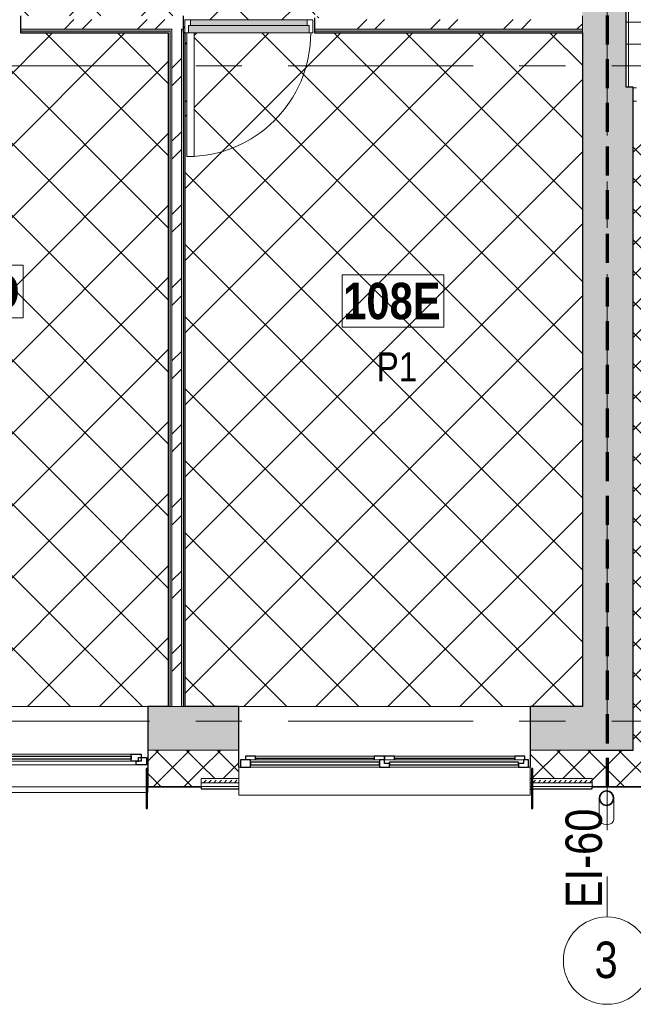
# Model space of a CAD drawing. Header units: millimetres. Extents: x -2180 to 54567, y -1945 to 22251.
# Tile 53 of 143: x 7965 to 12181, y -1945 to 4817. Entities that reach past the tile are written whole.
import ezdxf

# ---------------------------------------------------------------- set-up
doc = ezdxf.new("R2010")
doc.units = ezdxf.units.MM
doc.linetypes.add('EST_Dash_2_1_', pattern=[300, 200, -100])
doc.linetypes.add('Grid Line 1_2_', pattern=[2222.5, 1270, -317.5, 317.5, -317.5])
for name, color, linetype, lineweight, true_color in [('Color Fill-1', 7, 'Continuous', 9, 0xab8450), ('Color Fill-3', 9, 'Continuous', 9, 0x808080), ('Cut Pattern-1', 7, 'Continuous', 9, 0x787878), ('Cut Pattern-4', 9, 'Continuous', 9, 0x808080), ('Doors-3', 7, 'Continuous', 9, 0x646464), ('Room Tags-1', 7, 'Continuous', 9, 0x800000), ('SMA_Tuletõkkesektsioon', 1, 'EST_Dash_2_1_', 70, 0xff0000), ('Text Notes-1', 1, 'Continuous', 9, 0xff0000)]:
    doc.layers.add(name, color=color, linetype=linetype, lineweight=lineweight, true_color=true_color)
for name, color, linetype, lineweight in [('Common Edges', 7, 'Continuous', 9), ('Cut Pattern-3', 7, 'Continuous', 9), ('Doors', 7, 'Continuous', 9), ('Doors-2', 7, 'Continuous', 18), ('Floors', 7, 'Continuous', 9), ('Generic Models', 7, 'Continuous', 9), ('Generic Models-2', 7, 'Continuous', 25), ('Grids', 7, 'Continuous', 9), ('Grids-1', 7, 'Grid Line 1_2_', 9), ('Plan Swing', 7, 'Continuous', 9), ('Room Tags', 7, 'Continuous', 9), ('Walls', 7, 'Continuous', 9), ('Walls-1', 7, 'Continuous', 25), ('Windows', 7, 'Continuous', 9), ('Windows-1', 7, 'Continuous', 25)]:
    doc.layers.add(name, color=color, linetype=linetype, lineweight=lineweight)
doc.styles.add('Swis721 Cn BT', font='swissc.ttf', dxfattribs={"height": 250})
doc.styles.add('Swis721 Cn BT_1', font='swissc.ttf', dxfattribs={"height": 200})
doc.styles.add('Swis721 Cn BT_B', font='swisscb.ttf', dxfattribs={"height": 250})
doc.styles.add('Swis721 Cn BT_I', font='swissci.ttf', dxfattribs={"height": 250})
pattern_1 = [(45, (0, 0), (0, 35.35534), [25, -25])]
pattern_2 = [(45, (0, 0), (-251.447, 251.447), []), (45, (0, 381), (-251.447, 251.447), [])]
pattern_3 = [(45, (0, 0), (-106.066, 106.066), []), (135, (0, 0), (-106.066, -106.066), [])]
pattern_4 = [(45, (0, 0), (-247.487, 247.487), []), (135, (0, 0), (-247.487, -247.487), [])]

# ---------------------------------------------------------------- blocks, each defined once
blk = doc.blocks.new('sma_W3 - -A-01 2700x1500mm-V1-1 Korruse põrandate plaan')
at = {"layer": 'Windows'}
for p, q in [((-70, 99.5), (-1245, 99.5)), ((1235, 99.5), (70, 99.5)), ((-1350, 24.5), (-1340, 24.5)), ((-1270, 24.5), (-35, 24.5)), ((-1245, 49.5), (-70, 49.5)), ((35, 24.5), (1270, 24.5)), ((70, 49.5), (1235, 49.5)), ((1340, 24.5), (1350, 24.5)), ((-1350, -165.2), (-1350, -125.5)), ((1350, -125.5), (1350, -165.2)), ((1338, -165.2), (-1350, -165.2)), ((1350, -165.2), (1348, -165.2))]:
    blk.add_line(p, q, dxfattribs=at)
at = {"layer": 'Windows-1'}
for p, q in [((-1340, 24.5), (-1340, 74.5)), ((-1340, 74.5), (-1270, 74.5)), ((-1315, 49.5), (-1315, 99.5)), ((-1315, 99.5), (-1245, 99.5)), ((-1270, 74.5), (-1270, 24.5)), ((-1245, 99.5), (-1245, 49.5)), ((-1245, 64.5), (-1245, 84.5)), ((-1245, 84.5), (-70, 84.5)), ((-70, 49.5), (-70, 99.5)), ((-70, 99.5), (0, 99.5)), ((-70, 84.5), (-70, 64.5)), ((-35, 24.5), (-35, 74.5)), ((-35, 74.5), (0, 74.5)), ((0, 99.5), (0, 49.5)), ((0, 49.5), (0, 99.5)), ((0, 99.5), (70, 99.5)), ((0, 74.5), (0, 49.5)), ((70, 99.5), (70, 49.5)), ((70, 64.5), (70, 84.5)), ((70, 84.5), (1235, 84.5)), ((1235, 49.5), (1235, 99.5)), ((1235, 99.5), (1305, 99.5)), ((1235, 84.5), (1235, 64.5)), ((1285, 49.5), (1285, 74.5)), ((1285, 74.5), (1340, 74.5)), ((1305, 99.5), (1305, 49.5)), ((1340, 74.5), (1340, 24.5)), ((-1270, 24.5), (-1340, 24.5)), ((-1245, 49.5), (-1315, 49.5)), ((-70, 64.5), (-1245, 64.5)), ((0, 49.5), (-70, 49.5)), ((35, 24.5), (-35, 24.5)), ((70, 49.5), (0, 49.5)), ((0, 49.5), (35, 49.5)), ((35, 49.5), (35, 24.5)), ((1235, 64.5), (70, 64.5)), ((1305, 49.5), (1235, 49.5)), ((1270, 49.5), (1285, 49.5)), ((1270, 24.5), (1270, 49.5)), ((1340, 24.5), (1270, 24.5))]:
    blk.add_line(p, q, dxfattribs=at)
blk = doc.blocks.new('SMA_D01_ 1-poolne - SU-P-05- 900x2100-V5-1 Korruse põrandate plaan')
at = {"layer": 'Doors-3'}
for points in [[(-415, 58), (-415, 8), (415, 8), (415, 58), (102.5, 58)], [(-400, 8), (-400, -32), (400, -32), (400, 8), (102.5, 8)]]:
    blk.add_hatch(color=256, dxfattribs=at).paths.add_polyline_path(points, flags=0)
at = {"layer": 'Doors'}
for p, q in [((375, 58), (-415, 58)), ((-400, 8), (400, 8)), ((400, -32), (-400, -32))]:
    blk.add_line(p, q, dxfattribs=at)
at = {"layer": 'Doors-2'}
for p, q in [((425, 908), (375, 908)), ((375, 908), (375, 58)), ((425, 58), (425, 908)), ((-415, 58), (-440, 58)), ((-440, 58), (-440, -32)), ((-415, 8), (-415, 58)), ((-400, 8), (-415, 8)), ((-400, -32), (-400, 8)), ((375, 58), (425, 58)), ((415, 8), (400, 8)), ((400, 8), (400, -32)), ((415, 58), (415, 8)), ((437.5, 58), (425, 58)), ((440, -32), (440, 58)), ((-440, -32), (-400, -32)), ((400, -32), (440, -32))]:
    blk.add_line(p, q, dxfattribs=at)
at = {"layer": 'Plan Swing'}
blk.add_arc((425, 58), 850, 90, 180, dxfattribs=at)
blk = doc.blocks.new('sma_W3 - -A-06 2000x1500mm-1973712-1 Korruse põrandate plaan')
at = {"layer": 'Windows'}
for p, q in [((-70, -92), (-895, -92)), ((885, -92), (70, -92))]:
    blk.add_line(p, q, dxfattribs=at)
at = {"layer": 'Windows-1'}
for p, q in [((-965, -67), (-965, -92)), ((-895, -67), (-895, -77)), ((-895, -92), (-895, -67)), ((-70, -77), (-70, -67)), ((-70, -67), (-70, -92)), ((0, -92), (0, -67)), ((0, -67), (0, -92)), ((70, -67), (70, -77)), ((70, -92), (70, -67)), ((885, -77), (885, -67)), ((885, -67), (885, -92)), ((955, -92), (955, -67)), ((-965, -92), (-895, -92)), ((-895, -77), (-70, -77)), ((-70, -92), (0, -92)), ((0, -92), (70, -92)), ((70, -77), (885, -77)), ((885, -92), (955, -92))]:
    blk.add_line(p, q, dxfattribs=at)
blk = doc.blocks.new('1_0 W - 2x2 - -A-03-1543861-1 Korruse põrandate plaan')
at = {"layer": 'Windows'}
for p, q in [((-1000, -17), (-1000, 175)), ((1000, 175), (-1000, 175)), ((1000, 175), (1000, -17)), ((-990, -17), (-1000, -17)), ((0, -67), (-955, -67)), ((-920, -17), (-35, -17)), ((35, -17), (920, -17)), ((920, -67), (35, -67)), ((1000, -17), (990, -17))]:
    blk.add_line(p, q, dxfattribs=at)
at = {"layer": 'Windows-1'}
for p, q in [((-920, -17), (-990, -17)), ((-990, -17), (-990, -67)), ((-990, -67), (-955, -67)), ((-955, -67), (-955, -42)), ((-955, -42), (-920, -42)), ((-920, -42), (-920, -17)), ((-35, -32), (-920, -32)), ((-920, -32), (-920, -52)), ((-920, -52), (-35, -52)), ((35, -17), (-35, -17)), ((-35, -17), (-35, -42)), ((-35, -52), (-35, -32)), ((-35, -42), (0, -42)), ((0, -42), (0, -67)), ((0, -67), (35, -67)), ((35, -67), (35, -17)), ((920, -32), (35, -32)), ((35, -32), (35, -52)), ((35, -52), (920, -52)), ((990, -17), (920, -17)), ((920, -17), (920, -67)), ((920, -52), (920, -32)), ((920, -67), (990, -67)), ((990, -67), (990, -17))]:
    blk.add_line(p, q, dxfattribs=at)
blk = doc.blocks.new('Generic Models 1 - Generic Models 49-1027792-1 Korruse põrandate plaan')
at = {"layer": 'Generic Models'}
for p, q in [((11946.6, -529.4), (11946.6, -675.5)), ((12046.6, -675.5), (12046.6, -529.4))]:
    blk.add_line(p, q, dxfattribs=at)
for start_param, end_param in [(3.141593, 4.712389), (4.712389, 6.283185)]:
    blk.add_ellipse((11996.6, -675.5), major_axis=(50, 0), ratio=0.707107, start_param=start_param, end_param=end_param, dxfattribs=at)
for points, knots in [([(11947.6, -519.9), (11947.4, -520.9), (11946.9, -524), (11946.5, -529.4), (11946.9, -534.8), (11947.4, -538), (11947.6, -539)], [0.4386826, 0.4386826, 0.4386826, 0.4386826, 0.4583333, 0.5, 0.5416667, 0.5613174, 0.5613174, 0.5613174, 0.5613174]), ([(11956.3, -499.9), (11955.3, -501.3), (11953.1, -504.7), (11950.3, -510.2), (11948.8, -514.8), (11948.1, -517.3), (11948, -517.7)], [0.2985189, 0.2985189, 0.2985189, 0.2985189, 0.3333333, 0.375, 0.4166667, 0.4244677, 0.4244677, 0.4244677, 0.4244677]), ([(11973.9, -484.9), (11973.1, -485.3), (11968.5, -487.8), (11963.3, -491.8), (11959.5, -496), (11958.6, -496.9)], [0.1506351, 0.1506351, 0.1506351, 0.1506351, 0.1666667, 0.25, 0.2749108, 0.2749108, 0.2749108, 0.2749108]), ([(11996.6, -479.4), (11992.3, -479.4), (11985.5, -480.3), (11979, -482.6), (11976.8, -483.5)], [0, 0, 0, 0, 0.0833333, 0.1297812, 0.1297812, 0.1297812, 0.1297812]), ([(12016.5, -483.5), (12014.2, -482.6), (12007.8, -480.3), (12001, -479.4), (11996.6, -479.4)], [0.8702188, 0.8702188, 0.8702188, 0.8702188, 0.9166667, 1, 1, 1, 1]), ([(12034.7, -496.9), (12033.8, -496), (12030, -491.8), (12024.7, -488), (12020.2, -485.2), (12019.5, -484.8)], [0.7250892, 0.7250892, 0.7250892, 0.7250892, 0.75, 0.8333333, 0.8493649, 0.8493649, 0.8493649, 0.8493649]), ([(12045.2, -517.7), (12045.1, -517.3), (12044.5, -514.8), (12043, -510.2), (12040.2, -504.7), (12038, -501.3), (12037, -499.8)], [0.5755323, 0.5755323, 0.5755323, 0.5755323, 0.5833333, 0.625, 0.6666667, 0.7014811, 0.7014811, 0.7014811, 0.7014811]), ([(12045.7, -539), (12045.9, -538), (12046.4, -534.8), (12046.8, -529.4), (12046.4, -524), (12045.9, -520.9), (12045.7, -519.9)], [0.4386826, 0.4386826, 0.4386826, 0.4386826, 0.4583333, 0.5, 0.5416667, 0.5613174, 0.5613174, 0.5613174, 0.5613174]), ([(11948, -541), (11948.1, -541.5), (11948.8, -544), (11950.3, -548.6), (11953.1, -554.2), (11955.2, -557.6), (11956.3, -559)], [0.5745704, 0.5745704, 0.5745704, 0.5745704, 0.5833333, 0.625, 0.6666667, 0.7014811, 0.7014811, 0.7014811, 0.7014811]), ([(11958.6, -561.9), (11959.5, -562.9), (11963.3, -567.1), (11968.6, -570.9), (11973.1, -573.6), (11973.8, -574)], [0.7250892, 0.7250892, 0.7250892, 0.7250892, 0.75, 0.8333333, 0.8493649, 0.8493649, 0.8493649, 0.8493649]), ([(11976.8, -575.3), (11979, -576.3), (11985.5, -578.5), (11992.3, -579.4), (11996.6, -579.4)], [0.8702188, 0.8702188, 0.8702188, 0.8702188, 0.9166667, 1, 1, 1, 1]), ([(11996.6, -579.4), (12001, -579.4), (12007.8, -578.5), (12014.2, -576.3), (12016.5, -575.3)], [0, 0, 0, 0, 0.0833333, 0.1297812, 0.1297812, 0.1297812, 0.1297812]), ([(12019.4, -573.9), (12020.2, -573.6), (12024.7, -571.1), (12030, -567.1), (12033.8, -562.9), (12034.7, -561.9)], [0.1506351, 0.1506351, 0.1506351, 0.1506351, 0.1666667, 0.25, 0.2749108, 0.2749108, 0.2749108, 0.2749108]), ([(12037, -559), (12038, -557.5), (12040.2, -554.2), (12043, -548.6), (12044.5, -544), (12045.2, -541.5), (12045.3, -541)], [0.2985189, 0.2985189, 0.2985189, 0.2985189, 0.3333333, 0.375, 0.4166667, 0.4254296, 0.4254296, 0.4254296, 0.4254296])]:
    blk.add_open_spline(points, degree=3, knots=knots, dxfattribs=at)
for points in [[(11949.5, -520.2), (11949.7, -519.5), (11949.8, -518.8), (11950, -518.1)], [(11950, -540.7), (11949.8, -540), (11949.7, -539.3), (11949.5, -538.6)], [(11957.9, -501), (11958.6, -500.1), (11959.4, -499.1), (11960.1, -498.2)], [(11974.8, -486.7), (11975.7, -486.2), (11976.6, -485.8), (11977.6, -485.3)], [(12015.7, -485.4), (12016.6, -485.8), (12017.6, -486.2), (12018.5, -486.7)], [(12033.1, -498.2), (12033.9, -499.1), (12034.6, -500.1), (12035.3, -501)], [(12043.3, -518.1), (12043.5, -518.8), (12043.6, -519.5), (12043.8, -520.2)], [(12043.8, -538.6), (12043.6, -539.3), (12043.5, -540), (12043.3, -540.7)], [(11960.2, -560.6), (11959.4, -559.7), (11958.6, -558.8), (11957.9, -557.8)], [(11977.6, -573.5), (11976.6, -573.1), (11975.7, -572.6), (11974.8, -572.2)], [(12018.5, -572.2), (12017.6, -572.6), (12016.6, -573.1), (12015.7, -573.6)], [(12035.3, -557.8), (12034.6, -558.8), (12033.9, -559.7), (12033.1, -560.6)]]:
    blk.add_open_spline(points, degree=3, dxfattribs=at)
at = {"layer": 'Generic Models-2'}
for radius, start, end in [(50, 90, 270), (48, 90, 270), (50, 270, 90), (48, 270, 90)]:
    blk.add_arc((11996.6, -529.4), radius, start, end, dxfattribs=at)
blk = doc.blocks.new('Generic Models 19 - Generic Models 17-1544018-1 Korruse põrandate plaan')
at = {"layer": 'Generic Models-2'}
for p, q in [((8843.6, -325.5), (8833.6, -325.5)), ((8833.6, -325.5), (8833.6, -601)), ((8843.6, -601), (8843.6, -325.5)), ((11491.3, -325.5), (11481.3, -325.5)), ((11481.3, -325.5), (11481.3, -601)), ((11491.3, -601), (11491.3, -325.5)), ((8833.6, -601), (8843.6, -601)), ((11481.3, -601), (11491.3, -601))]:
    blk.add_line(p, q, dxfattribs=at)
blk = doc.blocks.new('Grid - M_Grid Head - Circle väike-415116-1 Korruse põrandate plaan')
at = {"layer": 'Grids'}
blk.add_circle((0, 0), 3, dxfattribs=at)
blk = doc.blocks.new('1_0 Room Tag - 2_5mm Nr-411650-1 Korruse põrandate plaan')
at = {"layer": 'Room Tags'}
for p, q in [((3.5, 1.8), (-3.5, 1.8)), ((-3.5, 1.8), (-3.5, -1.8)), ((3.5, 1.8), (3.5, -1.8)), ((3.5, -1.8), (-3.5, -1.8))]:
    blk.add_line(p, q, dxfattribs=at)

msp = doc.modelspace()

# ---------------------------------------------------------------- hatches: boundary and pattern name
at = {"layer": 'Color Fill-1'}
h = msp.add_hatch(dxfattribs=at)
h.set_pattern_fill('FP_39', color=256, style=0, pattern_type=2)
h.set_pattern_definition(pattern_4)
h.paths.add_polyline_path([(9979.6, 4785), (9989.6, 4785), (9989.6, 4830.5), (10047.6, 4830.5), (10047.6, 4840.5), (9995.6, 4840.5), (9995.6, 5570.5), (10047.6, 5570.5), (10047.6, 5580.5), (9989.6, 5580.5), (9989.6, 6552.8), (10047.6, 6552.8), (10047.6, 6562.8), (10009.6, 6562.8), (10009.6, 7227.8), (9309.6, 7227.8), (9309.6, 7277.8), (10009.6, 7277.8), (10009.6, 7292.8), (10047.6, 7292.8), (10047.6, 7302.8), (7731.1, 7302.8), (7731.1, 7452.8), (7706.1, 7452.8), (7706.1, 6302.8), (7656.1, 6302.8), (7656.1, 7452.8), (6531.1, 7452.8), (6531.1, 7250), (5455.6, 7250), (5455.6, 7358.3), (2999.1, 7358.3), (2999.1, 7258.3), (2941.1, 7258.3), (2941.1, 7248.3), (2973.1, 7248.3), (2973.1, 6368.3), (2941.1, 6368.3), (2941.1, 6358.3), (2999.1, 6358.3), (2999.1, 5755), (2941.1, 5755), (2941.1, 5745), (2973.1, 5745), (2973.1, 4865), (2941.1, 4865), (2941.1, 4855), (3099.1, 4855), (3099.1, 4797), (3109.1, 4797), (3109.1, 4829), (3989.1, 4829), (3989.1, 4797), (3999.1, 4797), (3999.1, 4855), (7070.3, 4855), (7070.3, 4785), (7080.3, 4785), (7080.3, 4817), (7960.3, 4816.8), (7960.3, 4785), (7970.3, 4785), (7970.3, 4843), (9089.6, 4843), (9089.6, 4785), (9099.6, 4785), (9099.6, 4817), (9979.6, 4817)], flags=0)
h = msp.add_hatch(dxfattribs=at)
h.set_pattern_fill('FP_39', color=256, style=0, pattern_type=2)
h.set_pattern_definition(pattern_4)
h.paths.add_polyline_path([(6065.6, 100), (8986.1, 100), (8986.1, 4727), (7970.3, 4727), (7970.3, 4785), (7960.3, 4785), (7960.3, 4727), (7145.3, 4727), (7145.3, 3877), (7095.3, 3877), (7095.3, 4727), (7080.3, 4727), (7080.3, 4785), (7070.3, 4785), (7070.3, 4155), (6117.1, 4155), (6117.1, 3395), (6065.6, 3395), (6065.6, 154.3)], flags=0)
h = msp.add_hatch(dxfattribs=at)
h.set_pattern_fill('FP_39', color=256, style=0, pattern_type=2)
h.set_pattern_definition(pattern_4)
h.paths.add_polyline_path([(11830.5, 100), (11830.5, 4727), (9989.6, 4727), (9989.6, 4785), (9979.6, 4785), (9979.6, 4727), (9164.6, 4727), (9164.6, 3877), (9114.6, 3877), (9114.6, 4727), (9102.1, 4727), (9102.1, 100), (11471.2, 100)], flags=0)
h.paths.add_polyline_path([(9089.6, 4727), (9099.6, 4727), (9099.6, 4785), (9089.6, 4785), (9089.6, 4739.5)], flags=0)
at = {"layer": 'Color Fill-3'}
h = msp.add_hatch(dxfattribs=at)
h.set_pattern_fill('FP_42', color=256, style=0, pattern_type=2)
h.set_pattern_definition([(0, (0, 0), (0, 150), [])])
h.paths.add_polyline_path([(12180.5, 4258.6), (12201.6, 4258.6), (12201.6, 4354.6), (12507.5, 4354.6), (12507.5, 4258.6), (14507.5, 4258.6), (14507.5, 4354.6), (14849.5, 4354.6), (14849.5, 4558.6), (17888.7, 4558.6), (17888.7, 9122.1), (17861.7, 9122.1), (17861.7, 9712.1), (16387.1, 9712.1), (16387.1, 10554.1), (16377.1, 10554.1), (16377.1, 10516.1), (16362.1, 10516.1), (16362.1, 9366.1), (16312.1, 9366.1), (16312.1, 10516.1), (15197.1, 10516.1), (15197.1, 10554.1), (15187.1, 10554.1), (15187.1, 10496.1), (14802.1, 10496.1), (14802.1, 10336.1), (12730.5, 10336.1), (12730.5, 9919.1), (12147.2, 9919.1), (12147.2, 7302.8), (12130.5, 7302.8), (12130.5, 5884.1), (12147.2, 5884.1), (12147.2, 5534.1), (12130.5, 5534.1), (12130.5, 4354.6), (12180.5, 4354.6), (12180.5, 4281.6)], flags=0)
h.paths.add_polyline_path([(14952.5, 5957.1), (14852.5, 5957.1), (14852.5, 8885.1), (14952.5, 8885.1), (14952.5, 6764.9)], flags=0)
at = {"layer": 'Cut Pattern-1'}
for points in [[(11923.7, 4354.6), (12130.5, 4354.6), (12130.5, 7236), (11830.5, 7236), (11830.5, 4354.6)], [(11830.5, 100), (12180.5, 100), (12180.5, 4354.6), (11830.5, 4354.6), (11830.5, 210)]]:
    msp.add_hatch(color=256, dxfattribs=at).paths.add_polyline_path(points, flags=0)
h = msp.add_hatch(dxfattribs=at)
h.set_pattern_fill('FP_3', color=256, style=0, pattern_type=2)
h.set_pattern_definition(pattern_2)
h.paths.add_polyline_path([(11830.5, 4752), (11830.5, 4818), (9989.6, 4818), (9989.6, 4752), (11811.5, 4752)], flags=0)
h.paths.add_polyline_path([(8815.5, 4752), (9089.6, 4752), (9089.6, 4818), (7970.3, 4818), (7970.3, 4752), (8193.8, 4752)], flags=0)
h = msp.add_hatch(dxfattribs=at)
h.set_pattern_fill('FP_3', color=256, style=0, pattern_type=2)
h.set_pattern_definition(pattern_2)
h.paths.add_polyline_path([(9077.1, 100), (9077.1, 4752), (9011.1, 4752), (9011.1, 100)], flags=0)
h = msp.add_hatch(color=256, dxfattribs=at)
h.paths.add_polyline_path([(11471.2, -200), (12180.5, -200), (12180.5, 100), (11471.2, 100)], flags=0)
h.paths.add_polyline_path([(9471.2, -200), (9471.2, 100), (8845.6, 100), (8845.6, -200), (9437.1, -200)], flags=0)
h.paths.add_polyline_path([(6065.6, -200), (6145.6, -200), (6145.6, 100), (5745.6, 100), (5745.6, -200)], flags=0)
h.paths.add_polyline_path([(2908.1, -200), (3045.6, -200), (3045.6, 100), (2528.8, 100), (2528.8, -200), (2907.7, -200)], flags=0)
h.paths.add_polyline_path([(158.7, -200), (528.8, -200), (528.8, 100), (150, 100), (150, -200)], flags=0)
at = {"layer": 'Cut Pattern-3'}
h = msp.add_hatch(dxfattribs=at)
h.set_pattern_fill('FP_1', color=256, style=0, pattern_type=2)
h.set_pattern_definition(pattern_1)
h.paths.add_polyline_path([(7970.3, 4739.5), (9011.1, 4739.5), (9011.1, 4752), (7970.3, 4752)], flags=0)
h.paths.add_polyline_path([(11830.5, 4739.5), (11830.5, 4752), (9989.6, 4752), (9989.6, 4739.5), (11811.5, 4739.5)], flags=0)
h.paths.add_polyline_path([(9089.6, 4739.5), (9089.6, 4752), (9077.1, 4752), (9077.1, 4739.5)], flags=0)
h = msp.add_hatch(dxfattribs=at)
h.set_pattern_fill('FP_1', color=256, style=0, pattern_type=2)
h.set_pattern_definition(pattern_1)
h.paths.add_polyline_path([(8986.1, 4727), (8998.6, 4727), (8998.6, 4739.5), (7970.3, 4739.5), (7970.3, 4727), (8815.5, 4727)], flags=0)
h.paths.add_polyline_path([(10680.4, 4727), (11830.5, 4727), (11830.5, 4739.5), (9989.6, 4739.5), (9989.6, 4727), (10080.6, 4727)], flags=0)
h = msp.add_hatch(dxfattribs=at)
h.set_pattern_fill('FP_1', color=256, style=0, pattern_type=2)
h.set_pattern_definition(pattern_1)
h.paths.add_polyline_path([(9089.6, 100), (9089.6, 4739.5), (9077.1, 4739.5), (9077.1, 100)], flags=0)
h = msp.add_hatch(dxfattribs=at)
h.set_pattern_fill('FP_1', color=256, style=0, pattern_type=2)
h.set_pattern_definition(pattern_1)
h.paths.add_polyline_path([(8998.6, 100), (8998.6, 4727), (8986.1, 4727), (8986.1, 100)], flags=0)
h = msp.add_hatch(dxfattribs=at)
h.set_pattern_fill('FP_1', color=256, style=0, pattern_type=2)
h.set_pattern_definition(pattern_1)
h.paths.add_polyline_path([(9102.1, 100), (9102.1, 4727), (9089.6, 4727), (9089.6, 100)], flags=0)
at = {"layer": 'Cut Pattern-4'}
h = msp.add_hatch(dxfattribs=at)
h.set_pattern_fill('FP_2', color=256, style=0, pattern_type=2)
h.set_pattern_definition(pattern_3)
h.paths.add_polyline_path([(12180.5, -200), (12430.5, -200), (12430.5, 3908.7), (12247.8, 3908.7), (12247.8, 4008.6), (12201.6, 4008.6), (12201.6, 3992.6), (12180.5, 3992.6), (12180.5, 210)], flags=0)
h = msp.add_hatch(dxfattribs=at)
h.set_pattern_fill('FP_2', color=256, style=0, pattern_type=2)
h.set_pattern_definition(pattern_3)
h.paths.add_polyline_path([(9139.4, -450), (9212.4, -450), (9212.4, -200), (8845.6, -200), (8845.6, -450)], flags=0)
h.paths.add_polyline_path([(2907.7, -450), (3045.6, -450), (3045.6, -200), (2907.7, -200), (2907.7, -430)], flags=0)
h.paths.add_polyline_path([(6145.6, -450), (6145.6, -200), (5745.6, -200), (5745.6, -450)], flags=0)
h = msp.add_hatch(dxfattribs=at)
h.set_pattern_fill('FP_2', color=256, style=0, pattern_type=2)
h.set_pattern_definition(pattern_3)
h.paths.add_polyline_path([(11897.2, -395), (11897.2, -200), (11471.2, -200), (11471.2, -395)], flags=0)
h.paths.add_polyline_path([(9212.4, -395), (9471.2, -395), (9471.2, -200), (9212.4, -200), (9212.4, -330.2)], flags=0)
h = msp.add_hatch(dxfattribs=at)
h.set_pattern_fill('FP_2', color=256, style=0, pattern_type=2)
h.set_pattern_definition(pattern_3)
h.paths.add_polyline_path([(12430.5, -450), (12430.5, -200), (11897.2, -200), (11897.2, -450), (12234.5, -450)], flags=0)
h = msp.add_hatch(dxfattribs=at)
h.set_pattern_fill('FP_1', color=256, style=0, pattern_type=2)
h.set_pattern_definition(pattern_1)
h.paths.add_polyline_path([(9212.4, -425), (9471.2, -425), (9471.2, -395), (9212.4, -395)], flags=0)
h.paths.add_polyline_path([(11897.2, -425), (11897.2, -395), (11471.2, -395), (11471.2, -425)], flags=0)

# ---------------------------------------------------------------- linework, layer by layer
at = {"layer": 'Common Edges'}
for p, q in [((11830.5, 4727), (11830.5, 4843)), ((9011.1, 4752), (7970.3, 4752)), ((8998.6, 4739.5), (7970.3, 4739.5)), ((8998.6, 4739.5), (8998.6, 100)), ((9011.1, 100), (9011.1, 4752)), ((9077.1, 4752), (9077.1, 100)), ((9089.6, 4752), (9077.1, 4752)), ((11830.5, 4752), (9989.6, 4752)), ((11830.5, 4739.5), (9989.6, 4739.5)), ((9089.6, 4727), (9089.6, 100)), ((8986.1, 100), (9102.1, 100)), ((8845.6, -200), (9471.2, -200)), ((11471.2, -200), (11897.2, -200)), ((9212.4, -451), (9212.4, -395)), ((9471.2, -395), (9212.4, -395)), ((11897.2, -395), (11471.2, -395)), ((11897.2, -451), (11897.2, -395)), ((8845.6, -450), (9471.2, -450)), ((9471.2, -425), (9212.4, -425)), ((11897.2, -425), (11471.2, -425)), ((11471.2, -450), (12431.5, -450))]:
    msp.add_line(p, q, dxfattribs=at)
at = {"layer": 'Floors'}
for p, q in [((12147.2, 9919.1), (12147.2, 4354.6)), ((12180.5, 4258.6), (12201.6, 4258.6))]:
    msp.add_line(p, q, dxfattribs=at)
at = {"layer": 'Grids-1'}
for p, q in [((12000, 18627.8), (12000, 1154.9)), ((919.8, 4500), (34984.4, 4500)), ((12000, 1154.9), (12000, -1345.1)), ((919.8, 0), (34984.4, 0))]:
    msp.add_line(p, q, dxfattribs=at)
at = {"layer": 'SMA_Tuletõkkesektsioon'}
msp.add_line((12000, 10547.1), (12000, -451), dxfattribs=at)
at = {"layer": 'Walls'}
for p, q in [((6145.6, 100), (8845.6, 100)), ((9471.2, 100), (11471.2, 100)), ((8833.6, -451), (6145.6, -451)), ((8845.6, -451), (8843.6, -451))]:
    msp.add_line(p, q, dxfattribs=at)
at = {"layer": 'Walls-1'}
for p, q in [((12130.5, 4354.6), (12130.5, 9919.1)), ((7970.3, 4843), (7970.3, 4727)), ((9089.6, 4727), (9089.6, 4843)), ((9989.6, 4830.5), (9989.6, 4727)), ((7970.3, 4727), (8986.1, 4727)), ((8986.1, 4727), (8986.1, 100)), ((9102.1, 4727), (9089.6, 4727)), ((9102.1, 100), (9102.1, 4727)), ((9989.6, 4727), (11830.5, 4727)), ((11830.5, 4727), (11830.5, 100)), ((12180.5, 4354.6), (12130.5, 4354.6)), ((12180.5, -200), (12180.5, 4354.6)), ((8986.1, 100), (8845.6, 100)), ((8845.6, 100), (8845.6, -451)), ((9471.2, 100), (9102.1, 100)), ((9471.2, -316), (9471.2, 100)), ((11830.5, 100), (11471.2, 100)), ((11471.2, 100), (11471.2, -316)), ((11897.2, -200), (12180.5, -200)), ((8845.6, -451), (9212.4, -451)), ((9212.4, -451), (9212.4, -466)), ((9212.4, -466), (9471.2, -466)), ((11471.2, -466), (11897.2, -466)), ((11897.2, -466), (11897.2, -451)), ((11897.2, -451), (12431.5, -451))]:
    msp.add_line(p, q, dxfattribs=at)

# ---------------------------------------------------------------- block references
at = {"layer": 'Doors', "rotation": 180}
msp.add_blockref('SMA_D01_ 1-poolne - SU-P-05- 900x2100-V5-1 Korruse põrandate plaan', (9539.6, 4785), dxfattribs=at)
at = {"layer": 'Generic Models'}
for name in ['Generic Models 19 - Generic Models 17-1544018-1 Korruse põrandate plaan', 'Generic Models 1 - Generic Models 49-1027792-1 Korruse põrandate plaan']:
    msp.add_blockref(name, (0, 0), dxfattribs=at)
at = {"layer": 'Grids', "xscale": 99.99999999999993, "yscale": 99.99999999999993, "zscale": 99.99999999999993, "rotation": 180}
msp.add_blockref('Grid - M_Grid Head - Circle väike-415116-1 Korruse põrandate plaan', (12000, -1645.1), dxfattribs=at)
at = {"layer": 'Room Tags', "xscale": 99.99999999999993, "yscale": 99.99999999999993, "zscale": 99.99999999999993}
for p in [(7638.9, 2950.7), (10530, 2886)]:
    msp.add_blockref('1_0 Room Tag - 2_5mm Nr-411650-1 Korruse põrandate plaan', p, dxfattribs=at)
at = {"layer": 'Windows'}
msp.add_blockref('sma_W3 - -A-01 2700x1500mm-V1-1 Korruse põrandate plaan', (7495.6, -325.5), dxfattribs=at)
at = {"layer": 'Windows', "rotation": 180}
for name in ['1_0 W - 2x2 - -A-03-1543861-1 Korruse põrandate plaan', 'sma_W3 - -A-06 2000x1500mm-1973712-1 Korruse põrandate plaan']:
    msp.add_blockref(name, (10471.2, -333), dxfattribs=at)

# ---------------------------------------------------------------- texts
at = {"layer": 'Grids', "insert": (11914.1, -1514.6), "char_height": 250, "width": 200.422, "attachment_point": 1, "style": 'Swis721 Cn BT'}
msp.add_mtext('\\fSwis721 Cn BT|b0|i0|c186|p34|;3', dxfattribs=at)
at = {"layer": 'Room Tags', "char_height": 250, "attachment_point": 1, "style": 'Swis721 Cn BT_B'}
for s, insert, width in [('108D', (7280.2, 3075.2), 865.822), ('108E', (10187.9, 3010.5), 825.738)]:
    msp.add_mtext(s, dxfattribs=dict(at, insert=insert, width=width))
at = {"layer": 'Room Tags-1', "insert": (10416.8, 2532.7), "char_height": 200, "width": 328.692, "attachment_point": 1, "style": 'Swis721 Cn BT_1'}
msp.add_mtext('P1', dxfattribs=at)
at = {"layer": 'Text Notes-1', "insert": (11714.8, -1285.3), "char_height": 250, "width": 817.721, "attachment_point": 1, "rotation": 90, "style": 'Swis721 Cn BT_I'}
msp.add_mtext('EI-60', dxfattribs=at)

doc.saveas('drawing.dxf')
